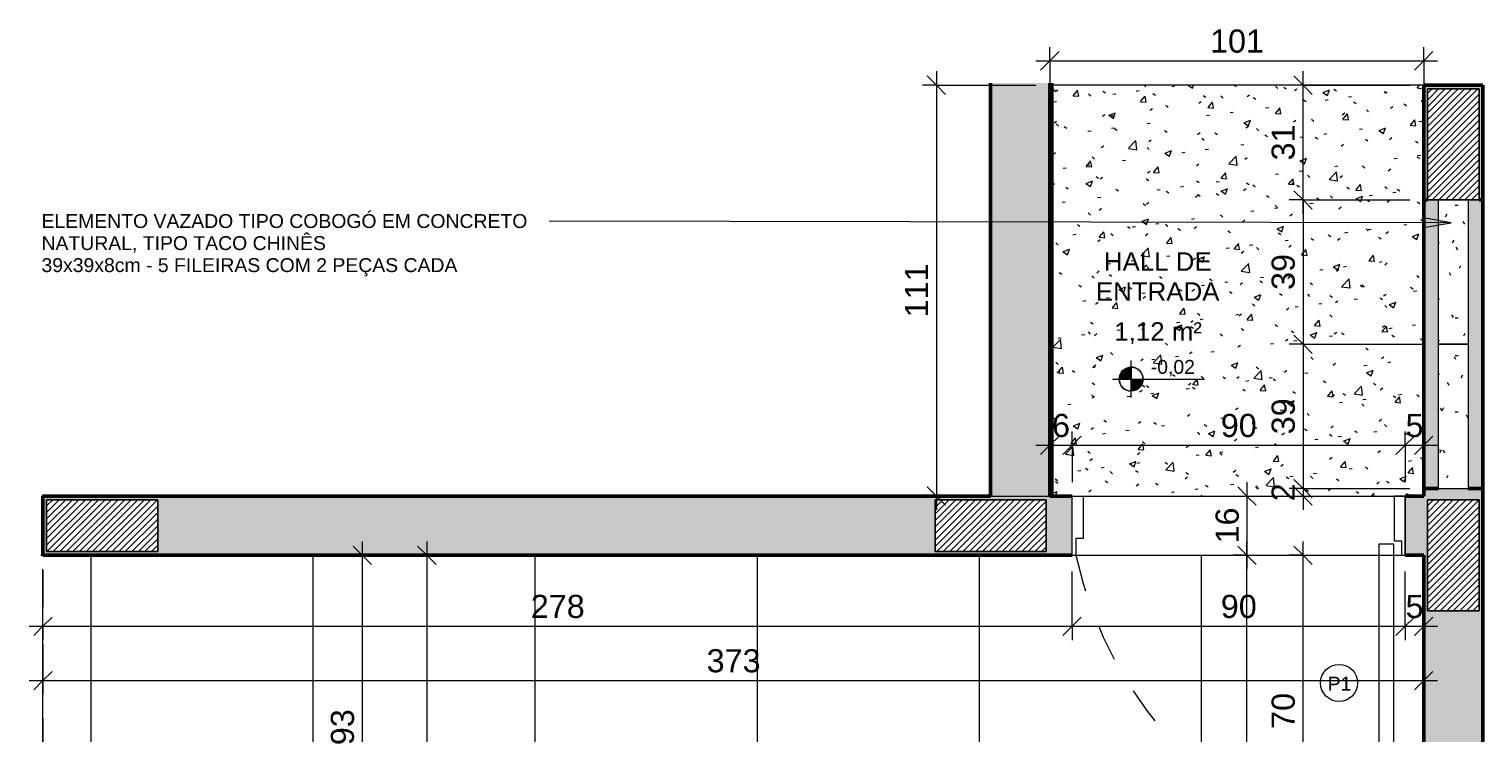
# Model space of a CAD drawing. Header units: metres. Extents: x 0.1 to 25.2, y -18.2 to 9.4.
# Tile 2 of 10: x 10.3 to 14.2, y -16 to -14.1. Entities that reach past the tile are written whole.
import ezdxf

# ---------------------------------------------------------------- set-up
doc = ezdxf.new("R2010")
doc.units = ezdxf.units.M
doc.linetypes.add('Projeção', pattern=[0.003969, 0.002381, -0.001587])
for name, color, linetype, lineweight in [('A-ANNO-DIMS', 7, 'Continuous', 9), ('A-ANNO-DIMS-25', 7, 'Continuous', 9), ('A-AREA-IDEN', 7, 'Continuous', 9), ('A-DETL-GENF', 7, 'Continuous', 5), ('A-DOOR', 7, 'Continuous', 5), ('A-DOOR-IDEN', 7, 'Continuous', 9), ('A-DOOR-OPNG', 7, 'Projeção', 5), ('A-FLOR', 7, 'Continuous', 5), ('A-FLOR-OVHD', 7, 'Projeção', 5), ('A-FLOR-PATT', 7, 'Continuous', 5), ('A-WALL-PATT', 7, 'Continuous', 5), ('G-ANNO-DIMS', 7, 'Continuous', 9), ('G-ANNO-TEXT', 7, 'Continuous', 9), ('I-WALL', 7, 'Continuous', 5), ('Q-CASE', 7, 'Continuous', 5)]:
    doc.layers.add(name, color=color, linetype=linetype, lineweight=lineweight)
doc.layers.add('A-DETL', color=7, linetype='Continuous', lineweight=5, true_color=0x00a600)
doc.styles.add('Arial_2', font='arial.ttf', dxfattribs={"height": 0.05})
doc.styles.add('Arial_3', font='arial.ttf', dxfattribs={"height": 0.0375})
doc.styles.add('Arial_5', font='arial.ttf', dxfattribs={"height": 0.0625})
doc.dimstyles.new('Com_linha__ref__contínua__-_Cor_Vermelha_Arial_2_5mm', dxfattribs={"dimscale": 0.3048, "dimtxt": 0.063766, "dimasz": 0.164042, "dimexe": 0.123031, "dimexo": 0.123031, "dimgap": 0.012303, "dimtad": 1, "dimdec": 1, "dimlfac": 100, "dimrnd": 0.1, "dimdsep": 46, "dimtxsty": 'Arial_5', "dimblk1": 'OBLIQUE', "dimblk2": 'OBLIQUE', "dimsah": 1, "dimcen": 0.09, "dimdle": 0.123031, "dimazin": 0, "dimtfac": 1, "dimtdec": 4, "dimtix": 1, "dimtmove": 0, "dimatfit": 3, "dimfxl": 1, "dimtvp": 1, "dimtolj": 1, "dimtzin": 0, "dimarcsym": 2})
doc.dimstyles.new('Com_linha__ref__contínua__-_Cor_Vermelha_Arial_2_5mm_1', dxfattribs={"dimscale": 0.3048, "dimtxt": 0.063766, "dimasz": 0.164042, "dimexe": 0.123031, "dimexo": 0.123031, "dimgap": 0.012303, "dimtad": 1, "dimdec": 1, "dimlfac": 100, "dimrnd": 0.1, "dimdsep": 46, "dimtxsty": 'Arial_5', "dimblk1": 'OBLIQUE', "dimblk2": 'OBLIQUE', "dimsah": 1, "dimcen": 0.09, "dimdle": 0.123031, "dimazin": 0, "dimtfac": 1, "dimtdec": 4, "dimtix": 1, "dimtmove": 2, "dimatfit": 3, "dimfxl": 1, "dimtvp": 1, "dimtolj": 1, "dimtzin": 0, "dimarcsym": 2})
pattern_1 = [(50, (13.74178, 0), (0.1821895, -0.015938), [0.01905, -0.20955]), (355, (13.74178, 0), (-0.0352423, 0.1910586), [0.01524, -0.16764]), (100.451, (13.75696, -0.00133), (0.146942, 0.1751196), [0.01619, -0.17809]), (46.184, (13.74178, 0.0508), (0.2710768, -0.0420454), [0.02857, -0.31432]), (96.636, (13.76437, 0.0473), (0.237407, 0.2474328), [0.02429, -0.26714]), (351.184, (13.74178, 0.0508), (0.237406, 0.247428), [0.02286, -0.25146]), (21, (13.76718, 0.0381), (0.1516197, -0.1022669), [0.01905, -0.20955]), (326, (13.76718, 0.0381), (0.0618035, 0.1841894), [0.01524, -0.16764]), (71.451, (13.7798, 0.02958), (0.213418, 0.0819242), [0.01619, -0.17809]), (37.5, (13.74178, 0), (0.00308637, 0.08455105), [0.00838, -0.15723, 0.00838, -0.1618, -0.16828]), (37.5, (13.74178, 0), (0.00308637, 0.08455105), [-0.33579, 0.00838, -0.15989]), (7.5, (13.74178, 0), (0.06681573, 0.10017824), [0.00838, -0.08865, 0.00838, -0.15342, -0.06413]), (7.5, (13.74178, 0), (0.06681573, 0.10017824), [-0.25883, 0.00838, -0.05575]), (327.5, (13.68514, 0), (0.13558658, -0.0057276), [0.00838, -0.05512, 0.00838, -0.18974, -0.26289]), (327.5, (13.68514, 0), (0.13558658, -0.0057276), [-0.26162, 0.00838, -0.25451]), (317.5, (13.65974, 0), (0.1481253, 0.0254287), [0.00838, -0.07417, 0.00838, -0.12319, -0.18669]), (317.5, (13.65974, 0), (0.1481253, 0.0254287), [-0.21412, 0.00838, -0.17831])]
pattern_2 = [(0, (0, 0), (0.2032, 0.0508), [0.00838, -0.14402, 0.00838, -0.14402, -0.8128]), (0, (0, 0), (0.2032, 0.0508), [-0.3048, 0.00838, -0.29642, 0.00838, -0.14402, -0.3556]), (0, (0, 0), (0.2032, 0.0508), [-0.762, 0.00838, -0.09322, 0.00838, -0.24562]), (120, (0.0762, 0.0254), (-0.14559409, 0.15057636), [0.00838, -0.14402, 0.00838, -0.14402, -0.8128]), (120, (0.0762, 0.0254), (-0.14559409, 0.15057636), [-0.3048, 0.00838, -0.29642, 0.00838, -0.14402, -0.3556]), (120, (0.0762, 0.0254), (-0.14559409, 0.15057636), [-0.762, 0.00838, -0.09322, 0.00838, -0.24562]), (240, (0.1016, 0.127), (-0.05760591, -0.20137636), [0.00838, -0.14402, 0.00838, -0.14402, -0.8128]), (240, (0.1016, 0.127), (-0.05760591, -0.20137636), [-0.3048, 0.00838, -0.29642, 0.00838, -0.14402, -0.3556]), (240, (0.1016, 0.127), (-0.05760591, -0.20137636), [-0.762, 0.00838, -0.09322, 0.00838, -0.24562])]

# ---------------------------------------------------------------- blocks, each defined once
blk = doc.blocks.new('COBOGÓ-TACO-CHINÊS8 - COBOGÓ-TACO-CHINÊS-1852837-ELEV_1')
at = {"layer": 'Q-CASE', "true_color": 0x808080}
h = blk.add_hatch(dxfattribs=at)
h.set_pattern_fill('FP_3', color=8, style=0, pattern_type=2)
h.set_pattern_definition(pattern_2)
h.paths.add_polyline_path([(0.4664, -15.295), (0.4664, -14.905), (0.3864, -14.905), (0.3864, -15.295)])
at = {"layer": 'Q-CASE'}
for p, q in [((0.3864, -15.295), (0.3864, -14.905)), ((0.4664, -14.905), (0.3864, -14.905)), ((0.4664, -14.905), (0.4664, -15.295)), ((0.3864, -15.295), (0.4664, -15.295))]:
    blk.add_line(p, q, dxfattribs=at)
blk = doc.blocks.new('COBOGÓ-TACO-CHINÊS10 - COBOGÓ-TACO-CHINÊS-1852914-ELEV_1')
at = {"layer": 'Q-CASE', "true_color": 0x808080}
h = blk.add_hatch(dxfattribs=at)
h.set_pattern_fill('FP_3', color=8, style=0, pattern_type=2)
h.set_pattern_definition(pattern_2)
h.paths.add_polyline_path([(0.4664, -14.905), (0.4664, -14.515), (0.3864, -14.515), (0.3864, -14.905), (0.4295, -14.905)])
at = {"layer": 'Q-CASE'}
for p, q in [((0.3864, -14.905), (0.3864, -14.515)), ((0.4664, -14.515), (0.4664, -14.905)), ((0.3864, -14.905), (0.4664, -14.905))]:
    blk.add_line(p, q, dxfattribs=at)
blk = doc.blocks.new('PORTA DE GIRO L_458-ELEV_10')
at = {"layer": 'A-DOOR'}
for p, q in [((-0.45, -0.08), (-0.45, 0.08)), ((-0.45, 0.08), (0.45, 0.08)), ((0.45, 0.08), (0.45, -0.08)), ((-0.45, -0.08), (0.45, -0.08))]:
    blk.add_line(p, q, dxfattribs=at)
at = {"layer": 'A-DOOR', "lineweight": 15}
for p, q in [((-0.42, 0.08), (-0.42, -0.035)), ((0.42, 0.08), (0.42, -0.0407)), ((0.45, 0.08), (0.42, 0.08)), ((0.45, -0.08), (0.45, 0.08)), ((-0.44, -0.035), (-0.44, -0.08)), ((-0.42, -0.035), (-0.44, -0.035)), ((0.3789, -0.0497), (0.3789, -0.9104)), ((0.4189, -0.0497), (0.3789, -0.0497)), ((0.4189, -0.9104), (0.4189, -0.0497)), ((0.42, -0.0407), (0.44, -0.0407)), ((0.44, -0.0407), (0.44, -0.08)), ((0.44, -0.08), (0.45, -0.08)), ((0.3489, -0.7405), (0.3294, -0.7337)), ((0.45, -0.7405), (0.4695, -0.7337)), ((0.3689, -0.8605), (0.3336, -0.8605)), ((0.3689, -0.8405), (0.3489, -0.8405)), ((0.3689, -0.8305), (0.3789, -0.8305)), ((0.3689, -0.8705), (0.3689, -0.8305)), ((0.4289, -0.8304), (0.4189, -0.8304)), ((0.4289, -0.8704), (0.4289, -0.8304)), ((0.4289, -0.8404), (0.45, -0.8404)), ((0.4289, -0.8604), (0.4653, -0.8604)), ((0.3789, -0.8705), (0.3689, -0.8705)), ((0.4189, -0.8704), (0.4189, -0.9104)), ((0.4189, -0.8704), (0.4289, -0.8704)), ((0.3789, -0.9104), (0.4189, -0.9104)), ((0.4189, -0.9104), (0.3989, -0.9104))]:
    blk.add_line(p, q, dxfattribs=at)
for centre, radius, start, end in [((0.5319, -0.7905), 0.2103, 164.3286, 199.4386), ((0.5319, -0.7905), 0.1898, 164.7222, 195.2778), ((0.267, -0.7904), 0.1897, 344.7458, 15.2542), ((0.267, -0.7904), 0.2103, 340.5821, 15.6453)]:
    blk.add_arc(centre, radius, start, end, dxfattribs=at)
at = {"layer": 'A-DOOR-OPNG'}
blk.add_arc((0.629, 0.1553), 1.0946, 192.4129, 256.7914, dxfattribs=at)
blk = doc.blocks.new('TAG - Porta - Ref_ Porta-2098603-ELEV_1')
at = {"layer": 'A-DOOR-IDEN'}
blk.add_circle((0, 0), 0.002, dxfattribs=at)
blk = doc.blocks.new('DIMBLOCK9-ELEV_1')
at = {"layer": 'A-ANNO-DIMS-25', "color": 242, "true_color": 0xbd2b2e, "transparency": 16777216}
for p, q in [((11.2207, -15.475), (11.1957, -15.45)), ((11.2207, -15.4375), (11.2207, -16.4425)), ((11.2207, -15.475), (11.2185, -15.475)), ((11.2207, -15.475), (11.2457, -15.5)), ((11.2207, -15.475), (11.2582, -15.475)), ((11.2207, -16.405), (10.9156, -16.405)), ((11.2207, -16.405), (11.1957, -16.38)), ((11.2207, -16.405), (11.2457, -16.43)), ((11.2207, -16.405), (11.2582, -16.405))]:
    blk.add_line(p, q, dxfattribs=at)
at = {"layer": 'A-ANNO-DIMS-25', "color": 0, "transparency": 16777216, "insert": (11.1358, -15.9881), "char_height": 0.0625, "width": 0.115368, "attachment_point": 1, "rotation": 90, "line_spacing_factor": 0.941778, "style": 'Arial_5'}
blk.add_mtext('93', dxfattribs=at)
blk = doc.blocks.new('_Oblique')
at = {"color": 0, "linetype": 'ByBlock', "lineweight": -2}
blk.add_line((-0.5, -0.5), (0.5, 0.5), dxfattribs=at)
blk = doc.blocks.new('DIMBLOCK10-ELEV_1')
at = {"layer": 'A-ANNO-DIMS-25', "color": 242, "true_color": 0xbd2b2e, "transparency": 16777216}
for p, q in [((11.3952, -15.475), (11.3702, -15.45)), ((11.3952, -15.4375), (11.3952, -18.1125)), ((11.3952, -15.475), (11.3931, -15.475)), ((11.3952, -15.475), (11.4202, -15.5)), ((11.3952, -15.475), (11.4327, -15.475)), ((11.3952, -18.075), (11.3702, -18.05)), ((11.3952, -18.075), (11.3931, -18.075)), ((11.3952, -18.075), (11.4202, -18.1)), ((11.3952, -18.075), (11.4327, -18.075))]:
    blk.add_line(p, q, dxfattribs=at)
at = {"layer": 'A-ANNO-DIMS-25', "color": 0, "transparency": 16777216, "insert": (11.3103, -16.8471), "char_height": 0.0625, "width": 0.173052, "attachment_point": 1, "rotation": 90, "line_spacing_factor": 0.941778, "style": 'Arial_5'}
blk.add_mtext('260', dxfattribs=at)
blk = doc.blocks.new('DIMBLOCK11-ELEV_1')
at = {"layer": 'A-ANNO-DIMS-25', "color": 242, "true_color": 0xbd2b2e, "transparency": 16777216}
for p, q in [((10.3581, -15.6668), (10.3581, -15.5125)), ((13.1382, -15.6668), (13.1382, -15.5187)), ((10.3206, -15.6668), (13.1382, -15.6668)), ((10.3581, -15.6668), (10.3331, -15.6918)), ((10.3581, -15.6668), (10.3831, -15.6418)), ((10.3581, -15.6668), (10.3581, -15.7043)), ((13.1382, -15.6668), (13.1132, -15.6918)), ((13.1382, -15.6668), (13.1632, -15.6418)), ((13.1382, -15.6668), (13.1382, -15.7043))]:
    blk.add_line(p, q, dxfattribs=at)
at = {"layer": 'A-ANNO-DIMS-25', "color": 0, "transparency": 16777216, "insert": (11.676, -15.5819), "char_height": 0.0625, "width": 0.173052, "attachment_point": 1, "line_spacing_factor": 0.941778, "style": 'Arial_5'}
blk.add_mtext('278', dxfattribs=at)
blk = doc.blocks.new('DIMBLOCK12-ELEV_1')
at = {"layer": 'A-ANNO-DIMS-25', "color": 242, "true_color": 0xbd2b2e, "transparency": 16777216}
for p, q in [((13.1382, -15.6668), (13.1382, -15.5187)), ((14.0382, -15.6668), (14.0382, -15.5187)), ((13.1382, -15.6668), (13.1132, -15.6918)), ((13.1382, -15.6668), (13.1632, -15.6418)), ((13.1382, -15.6668), (14.0382, -15.6668)), ((13.1382, -15.6668), (13.1382, -15.7043)), ((14.0382, -15.6668), (14.0132, -15.6918)), ((14.0382, -15.6668), (14.0632, -15.6418)), ((14.0382, -15.6668), (14.0382, -15.7043))]:
    blk.add_line(p, q, dxfattribs=at)
at = {"layer": 'A-ANNO-DIMS-25', "color": 0, "transparency": 16777216, "insert": (13.5401, -15.5819), "char_height": 0.0625, "width": 0.115368, "attachment_point": 1, "line_spacing_factor": 0.941778, "style": 'Arial_5'}
blk.add_mtext('90', dxfattribs=at)
blk = doc.blocks.new('DIMBLOCK13-ELEV_1')
at = {"layer": 'A-ANNO-DIMS-25', "color": 242, "true_color": 0xbd2b2e, "transparency": 16777216}
for p, q in [((14.0382, -15.6668), (14.0382, -15.5187)), ((14.0882, -15.6668), (14.0882, -15.6293)), ((14.0382, -15.6668), (14.0132, -15.6918)), ((14.0382, -15.6668), (14.0632, -15.6418)), ((14.0382, -15.6668), (14.1257, -15.6668)), ((14.0382, -15.6668), (14.0382, -15.7043)), ((14.0882, -15.6668), (14.0632, -15.6918)), ((14.0882, -15.6668), (14.1132, -15.6418)), ((14.0882, -15.6668), (14.0882, -15.669))]:
    blk.add_line(p, q, dxfattribs=at)
at = {"layer": 'A-ANNO-DIMS-25', "color": 0, "transparency": 16777216, "insert": (14.0392, -15.5819), "char_height": 0.0625, "width": 0.057684, "attachment_point": 1, "line_spacing_factor": 0.941778, "style": 'Arial_5'}
blk.add_mtext('5', dxfattribs=at)
blk = doc.blocks.new('DIMBLOCK14-ELEV_1')
at = {"layer": 'A-ANNO-DIMS-25', "color": 242, "true_color": 0xbd2b2e, "transparency": 16777216}
for p, q in [((10.3581, -15.8136), (10.3581, -15.5125)), ((10.3581, -15.8136), (10.3831, -15.7886)), ((14.0882, -15.8136), (14.0882, -15.7761)), ((14.0882, -15.8136), (14.1132, -15.7886)), ((10.3206, -15.8136), (14.1257, -15.8136)), ((10.3581, -15.8136), (10.3331, -15.8386)), ((10.3581, -15.8136), (10.3581, -15.8511)), ((14.0882, -15.8136), (14.0632, -15.8386)), ((14.0882, -15.8136), (14.0882, -15.8158))]:
    blk.add_line(p, q, dxfattribs=at)
at = {"layer": 'A-ANNO-DIMS-25', "color": 0, "transparency": 16777216, "insert": (12.151, -15.7287), "char_height": 0.0625, "width": 0.173052, "attachment_point": 1, "line_spacing_factor": 0.941778, "style": 'Arial_5'}
blk.add_mtext('373', dxfattribs=at)
blk = doc.blocks.new('DIMBLOCK19-ELEV_1')
at = {"layer": 'A-ANNO-DIMS-25', "color": 242, "true_color": 0xbd2b2e, "transparency": 16777216}
for p, q in [((13.7622, -15.475), (13.7372, -15.45)), ((13.7622, -16.175), (13.7622, -15.4375)), ((13.7622, -15.475), (13.7247, -15.475)), ((13.7622, -15.475), (13.7872, -15.5)), ((13.7622, -15.475), (13.7644, -15.475)), ((13.7622, -16.175), (13.7247, -16.175)), ((13.7622, -16.175), (13.7372, -16.15)), ((13.7622, -16.175), (13.7872, -16.2)), ((13.7622, -16.175), (14.0507, -16.175))]:
    blk.add_line(p, q, dxfattribs=at)
at = {"layer": 'A-ANNO-DIMS-25', "color": 0, "transparency": 16777216, "insert": (13.6773, -15.944), "char_height": 0.0625, "width": 0.115368, "attachment_point": 1, "rotation": 90, "line_spacing_factor": 0.941778, "style": 'Arial_5'}
blk.add_mtext('70', dxfattribs=at)
blk = doc.blocks.new('DIMBLOCK20-ELEV_1')
at = {"layer": 'A-ANNO-DIMS-25', "color": 242, "true_color": 0xbd2b2e, "transparency": 16777216}
for p, q in [((13.6108, -15.475), (13.5858, -15.45)), ((13.6108, -18.1125), (13.6108, -15.4375)), ((13.6108, -15.475), (13.5733, -15.475)), ((13.6108, -15.475), (13.6358, -15.5)), ((13.6108, -15.475), (13.6129, -15.475)), ((13.6108, -18.075), (13.5858, -18.05)), ((13.6108, -18.075), (13.5733, -18.075)), ((13.6108, -18.075), (13.6358, -18.1)), ((13.6108, -18.075), (13.6129, -18.075))]:
    blk.add_line(p, q, dxfattribs=at)
at = {"layer": 'A-ANNO-DIMS-25', "color": 0, "transparency": 16777216, "insert": (13.5259, -16.8471), "char_height": 0.0625, "width": 0.173052, "attachment_point": 1, "rotation": 90, "line_spacing_factor": 0.941778, "style": 'Arial_5'}
blk.add_mtext('260', dxfattribs=at)
blk = doc.blocks.new('DIMBLOCK21-ELEV_1')
at = {"layer": 'A-ANNO-DIMS-25', "color": 242, "true_color": 0xbd2b2e, "transparency": 16777216}
for p, q in [((13.7622, -14.515), (13.7372, -14.49)), ((13.7622, -14.515), (13.7247, -14.515)), ((13.7622, -14.515), (13.7622, -14.905)), ((13.7622, -14.515), (13.7872, -14.54)), ((13.7622, -14.515), (14.0507, -14.515)), ((13.7622, -14.905), (13.7372, -14.88)), ((13.7622, -14.905), (13.7247, -14.905)), ((13.7622, -14.905), (13.7872, -14.93)), ((13.7622, -14.905), (14.0907, -14.905))]:
    blk.add_line(p, q, dxfattribs=at)
at = {"layer": 'A-ANNO-DIMS-25', "color": 0, "transparency": 16777216, "insert": (13.6773, -14.7581), "char_height": 0.0625, "width": 0.115368, "attachment_point": 1, "rotation": 90, "line_spacing_factor": 0.941778, "style": 'Arial_5'}
blk.add_mtext('39', dxfattribs=at)
blk = doc.blocks.new('DIMBLOCK22-ELEV_1')
at = {"layer": 'A-ANNO-DIMS-25', "color": 242, "true_color": 0xbd2b2e, "transparency": 16777216}
for p, q in [((13.7622, -14.905), (13.7372, -14.88)), ((13.7622, -14.905), (13.7247, -14.905)), ((13.7622, -14.905), (13.7622, -15.295)), ((13.7622, -14.905), (13.7872, -14.93)), ((13.7622, -14.905), (14.0907, -14.905)), ((13.7622, -15.295), (13.7372, -15.27)), ((13.7622, -15.295), (13.7247, -15.295)), ((13.7622, -15.295), (13.7872, -15.32)), ((13.7622, -15.295), (14.0507, -15.295))]:
    blk.add_line(p, q, dxfattribs=at)
at = {"layer": 'A-ANNO-DIMS-25', "color": 0, "transparency": 16777216, "insert": (13.6773, -15.1481), "char_height": 0.0625, "width": 0.115368, "attachment_point": 1, "rotation": 90, "line_spacing_factor": 0.941778, "style": 'Arial_5'}
blk.add_mtext('39', dxfattribs=at)
blk = doc.blocks.new('DIMBLOCK23-ELEV_1')
at = {"layer": 'A-ANNO-DIMS-25', "color": 242, "true_color": 0xbd2b2e, "transparency": 16777216}
for p, q in [((13.7622, -15.295), (13.7372, -15.27)), ((13.7622, -15.295), (13.7247, -15.295)), ((13.7622, -15.315), (13.7372, -15.29)), ((13.7622, -15.315), (13.7601, -15.315)), ((13.7622, -15.295), (13.7622, -15.3525)), ((13.7622, -15.295), (13.7872, -15.32)), ((13.7622, -15.295), (14.0507, -15.295)), ((13.7622, -15.315), (13.7872, -15.34)), ((13.7622, -15.315), (13.7997, -15.315))]:
    blk.add_line(p, q, dxfattribs=at)
at = {"layer": 'A-ANNO-DIMS-25', "color": 0, "transparency": 16777216, "insert": (13.6773, -15.3291), "char_height": 0.0625, "width": 0.057684, "attachment_point": 1, "rotation": 90, "line_spacing_factor": 0.941778, "style": 'Arial_5'}
blk.add_mtext('2', dxfattribs=at)
blk = doc.blocks.new('DIMBLOCK24-ELEV_1')
at = {"layer": 'A-ANNO-DIMS-25', "color": 242, "true_color": 0xbd2b2e, "transparency": 16777216}
for p, q in [((13.0782, -15.1778), (13.0782, -15.1403)), ((13.0782, -15.1778), (13.1032, -15.1528)), ((13.1382, -15.1778), (13.1382, -15.1403)), ((13.1382, -15.1778), (13.1632, -15.1528)), ((13.0407, -15.1778), (13.1382, -15.1778)), ((13.0782, -15.1778), (13.0532, -15.2028)), ((13.0782, -15.1778), (13.0782, -15.18)), ((13.1382, -15.1778), (13.1132, -15.2028)), ((13.1382, -15.1778), (13.1382, -15.2775))]:
    blk.add_line(p, q, dxfattribs=at)
at = {"layer": 'A-ANNO-DIMS-25', "color": 0, "transparency": 16777216, "insert": (13.0842, -15.093), "char_height": 0.0625, "width": 0.057684, "attachment_point": 1, "line_spacing_factor": 0.941778, "style": 'Arial_5'}
blk.add_mtext('6', dxfattribs=at)
blk = doc.blocks.new('DIMBLOCK25-ELEV_1')
at = {"layer": 'A-ANNO-DIMS-25', "color": 242, "true_color": 0xbd2b2e, "transparency": 16777216}
for p, q in [((13.1382, -15.1778), (13.1382, -15.1403)), ((13.1382, -15.1778), (13.1632, -15.1528)), ((14.0382, -15.1778), (14.0382, -15.1403)), ((14.0382, -15.1778), (14.0632, -15.1528)), ((13.1382, -15.1778), (13.1132, -15.2028)), ((13.1382, -15.1778), (14.0382, -15.1778)), ((13.1382, -15.1778), (13.1382, -15.2775)), ((14.0382, -15.1778), (14.0132, -15.2028)), ((14.0382, -15.1778), (14.0382, -15.2775))]:
    blk.add_line(p, q, dxfattribs=at)
at = {"layer": 'A-ANNO-DIMS-25', "color": 0, "transparency": 16777216, "insert": (13.5401, -15.093), "char_height": 0.0625, "width": 0.115368, "attachment_point": 1, "line_spacing_factor": 0.941778, "style": 'Arial_5'}
blk.add_mtext('90', dxfattribs=at)
blk = doc.blocks.new('DIMBLOCK26-ELEV_1')
at = {"layer": 'A-ANNO-DIMS-25', "color": 242, "true_color": 0xbd2b2e, "transparency": 16777216}
for p, q in [((14.0382, -15.1778), (14.0382, -15.1403)), ((14.0382, -15.1778), (14.0632, -15.1528)), ((14.0882, -15.1778), (14.0882, -15.1403)), ((14.0882, -15.1778), (14.1132, -15.1528)), ((14.0382, -15.1778), (14.0132, -15.2028)), ((14.0382, -15.1778), (14.1257, -15.1778)), ((14.0382, -15.1778), (14.0382, -15.2775)), ((14.0882, -15.1778), (14.0632, -15.2028)), ((14.0882, -15.1778), (14.0882, -15.18))]:
    blk.add_line(p, q, dxfattribs=at)
at = {"layer": 'A-ANNO-DIMS-25', "color": 0, "transparency": 16777216, "insert": (14.0392, -15.093), "char_height": 0.0625, "width": 0.057684, "attachment_point": 1, "line_spacing_factor": 0.941778, "style": 'Arial_5'}
blk.add_mtext('5', dxfattribs=at)
blk = doc.blocks.new('DIMBLOCK27-ELEV_1')
at = {"layer": 'A-ANNO-DIMS-25', "color": 242, "true_color": 0xbd2b2e, "transparency": 16777216}
for p, q in [((13.0407, -14.1392), (14.1257, -14.1392)), ((13.0782, -14.1392), (13.0532, -14.1642)), ((13.0782, -14.1392), (13.0782, -14.1017)), ((13.0782, -14.1392), (13.1032, -14.1142)), ((13.0782, -14.1392), (13.0782, -14.3073)), ((14.0882, -14.1392), (14.0632, -14.1642)), ((14.0882, -14.1392), (14.0882, -14.1017)), ((14.0882, -14.1392), (14.1132, -14.1142)), ((14.0882, -14.1392), (14.0882, -14.2763))]:
    blk.add_line(p, q, dxfattribs=at)
at = {"layer": 'A-ANNO-DIMS-25', "color": 0, "transparency": 16777216, "insert": (13.5111, -14.0544), "char_height": 0.0625, "width": 0.173052, "attachment_point": 1, "line_spacing_factor": 0.941778, "style": 'Arial_5'}
blk.add_mtext('101', dxfattribs=at)
blk = doc.blocks.new('DIMBLOCK28-ELEV_1')
at = {"layer": 'A-ANNO-DIMS-25', "color": 242, "true_color": 0xbd2b2e, "transparency": 16777216}
for p, q in [((13.6108, -15.2775), (13.6108, -15.5125)), ((13.6108, -15.315), (13.5858, -15.29)), ((13.6108, -15.315), (13.6086, -15.315)), ((13.6108, -15.315), (13.6358, -15.34)), ((13.6108, -15.315), (13.6483, -15.315)), ((13.6108, -15.475), (13.5858, -15.45)), ((13.6108, -15.475), (13.6086, -15.475)), ((13.6108, -15.475), (13.6358, -15.5)), ((13.6108, -15.475), (13.6483, -15.475))]:
    blk.add_line(p, q, dxfattribs=at)
at = {"layer": 'A-ANNO-DIMS-25', "color": 0, "transparency": 16777216, "insert": (13.5259, -15.4431), "char_height": 0.0625, "width": 0.115368, "attachment_point": 1, "rotation": 90, "line_spacing_factor": 0.941778, "style": 'Arial_5'}
blk.add_mtext('16', dxfattribs=at)
blk = doc.blocks.new('Elevações de ponto - Cota de elevação - planta-402364-ELEV_1')
at = {"layer": 'G-ANNO-DIMS'}
h = blk.add_hatch(color=256, dxfattribs=at)
edge = h.paths.add_edge_path()
edge.add_line((-0.002, 0.0013), (-0.002, 0))
edge.add_line((-0.002, 0), (-0.0033, 0))
edge.add_arc((-0.002, 0), 0.0013, 90, 180, ccw=False)
h = blk.add_hatch(color=256, dxfattribs=at)
edge = h.paths.add_edge_path()
edge.add_arc((-0.002, 0), 0.0013, -90, 0, ccw=False)
edge.add_line((-0.002, -0.0013), (-0.002, 0))
edge.add_line((-0.002, 0), (-0.0007, 0))
for p, q in [((-0.002, -0.002), (-0.002, 0.002)), ((-0.00403, 0), (0.00593, 0)), ((-0.002, 0), (-0.0033, 0)), ((-0.002, 0.0013), (-0.002, 0)), ((-0.002, -0.0013), (-0.002, 0)), ((-0.002, 0), (-0.0007, 0))]:
    blk.add_line(p, q, dxfattribs=at)
blk.add_circle((-0.002, 0), 0.0013, dxfattribs=at)
for start, end in [(180, 270), (360, 90)]:
    blk.add_arc((-0.002, 0), 0.0013, start, end, dxfattribs=at)
blk = doc.blocks.new('DIMBLOCK29-ELEV_1')
at = {"layer": 'A-ANNO-DIMS-25', "color": 242, "true_color": 0xbd2b2e, "transparency": 16777216}
for p, q in [((10.3581, -16.2604), (10.3581, -15.5125)), ((10.3581, -16.2604), (10.3831, -16.2354)), ((10.5281, -16.2604), (10.5281, -16.2229)), ((10.5281, -16.2604), (10.5531, -16.2354)), ((10.3206, -16.2604), (10.5656, -16.2604)), ((10.3581, -16.2604), (10.3331, -16.2854)), ((10.3581, -16.2604), (10.3581, -16.2979)), ((10.5281, -16.2604), (10.5031, -16.2854)), ((10.5281, -16.2604), (10.5281, -16.3875))]:
    blk.add_line(p, q, dxfattribs=at)
at = {"layer": 'A-ANNO-DIMS-25', "color": 0, "transparency": 16777216, "insert": (10.395, -16.1755), "char_height": 0.0625, "width": 0.115368, "attachment_point": 1, "line_spacing_factor": 0.941778, "style": 'Arial_5'}
blk.add_mtext('17', dxfattribs=at)
blk = doc.blocks.new('DIMBLOCK30-ELEV_1')
at = {"layer": 'A-ANNO-DIMS-25', "color": 242, "true_color": 0xbd2b2e, "transparency": 16777216}
for p, q in [((13.7622, -14.5525), (13.7622, -14.1674)), ((13.7622, -14.2049), (13.7247, -14.2049)), ((13.7622, -14.2049), (13.7372, -14.1799)), ((13.7622, -14.2049), (13.7872, -14.2299)), ((13.7622, -14.2049), (14.0507, -14.2049)), ((13.7622, -14.515), (13.7372, -14.49)), ((13.7622, -14.515), (13.7247, -14.515)), ((13.7622, -14.515), (13.7872, -14.54)), ((13.7622, -14.515), (14.0507, -14.515))]:
    blk.add_line(p, q, dxfattribs=at)
at = {"layer": 'A-ANNO-DIMS-25', "color": 0, "transparency": 16777216, "insert": (13.6773, -14.4081), "char_height": 0.0625, "width": 0.115368, "attachment_point": 1, "rotation": 90, "line_spacing_factor": 0.941778, "style": 'Arial_5'}
blk.add_mtext('31', dxfattribs=at)
blk = doc.blocks.new('DIMBLOCK31-ELEV_1')
at = {"layer": 'A-ANNO-DIMS-25', "color": 242, "true_color": 0xbd2b2e, "transparency": 16777216}
for p, q in [((12.7716, -14.1674), (12.7716, -15.3525)), ((12.7716, -14.2049), (12.7341, -14.2049)), ((12.7716, -14.2049), (12.7466, -14.1799)), ((12.7716, -14.2049), (12.7966, -14.2299)), ((12.7716, -14.2049), (13.0407, -14.2049)), ((12.7716, -15.315), (12.7341, -15.315)), ((12.7716, -15.315), (12.7466, -15.29)), ((12.7716, -15.315), (12.7966, -15.34)), ((12.7716, -15.315), (13.1007, -15.315))]:
    blk.add_line(p, q, dxfattribs=at)
at = {"layer": 'A-ANNO-DIMS-25', "color": 0, "transparency": 16777216, "insert": (12.6867, -14.8321), "char_height": 0.0625, "width": 0.173052, "attachment_point": 1, "rotation": 90, "line_spacing_factor": 0.941778, "style": 'Arial_5'}
blk.add_mtext('111', dxfattribs=at)

msp = doc.modelspace()

# ---------------------------------------------------------------- hatches: boundary and pattern name
at = {"layer": 'A-DETL-GENF', "true_color": 0x464646}
h = msp.add_hatch(dxfattribs=at)
h.set_pattern_fill('FP_5', color=49, style=0, pattern_type=2)
h.set_pattern_definition([(45, (13.741777, 0), (-0.008838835, 0.008838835), [])])
h.paths.add_polyline_path([(13.9382, -18.225), (14.2382, -18.225), (14.2382, -18.085), (13.9382, -18.085)])
h.paths.add_polyline_path([(10.6131, -18.225), (10.6781, -18.225), (10.6781, -18.085), (10.3781, -18.085), (10.3781, -18.225), (10.6081, -18.225)])
h.paths.add_polyline_path([(14.0982, -15.625), (14.2382, -15.625), (14.2382, -15.325), (14.0982, -15.325), (14.0982, -15.5188)])
h.paths.add_polyline_path([(12.9182, -15.465), (13.0682, -15.465), (13.0682, -15.325), (12.7682, -15.325), (12.7682, -15.465)])
h.paths.add_polyline_path([(10.6681, -15.465), (10.6681, -15.325), (10.3681, -15.325), (10.3681, -15.465), (10.5181, -15.465)])
h.paths.add_polyline_path([(14.2382, -14.515), (14.2382, -14.215), (14.0982, -14.215), (14.0982, -14.515), (14.2082, -14.515)])
at = {"layer": 'A-FLOR-PATT', "true_color": 0x787878}
h = msp.add_hatch(dxfattribs=at)
h.set_pattern_fill('FP_4', color=8, style=0, pattern_type=2)
h.set_pattern_definition([(0, (11.0878, -16.075), (0, 0.6), []), (90, (11.0878, -16.075), (-0.6, 4e-17), [])])
h.paths.add_polyline_path([(10.4757, -18.075), (10.5281, -18.075), (10.5281, -17.275), (10.5081, -17.275), (10.5081, -16.405), (10.8781, -16.405), (10.8781, -18.075), (14.0882, -18.075), (14.0882, -15.475), (10.3581, -15.475), (10.3581, -15.3116), (10.3525, -15.3116), (10.3525, -18.075)])
h.paths.add_polyline_path([(12.3235, -15.315), (12.9182, -15.315), (12.9182, -14.199), (12.9165, -14.199), (12.9165, -15.3116), (10.5181, -15.3116), (10.5181, -15.315), (11.3222, -15.315)])
at = {"layer": 'A-FLOR-PATT', "true_color": 0xa2a2a2}
h = msp.add_hatch(dxfattribs=at)
h.set_pattern_fill('FP_2', color=253, style=0, pattern_type=2)
h.set_pattern_definition(pattern_1)
h.paths.add_polyline_path([(13.8017, -15.315), (14.0882, -15.315), (14.0882, -14.2049), (13.0832, -14.2049), (13.0832, -15.315), (13.309, -15.315)])
h = msp.add_hatch(dxfattribs=at)
h.set_pattern_fill('FP_2', color=253, style=0, pattern_type=2)
h.set_pattern_definition(pattern_1)
h.paths.add_polyline_path([(10.4788, -15.315), (10.5181, -15.315), (10.5181, -15.3116), (10.3581, -15.3116), (10.3581, -15.315), (10.3681, -15.315)])
at = {"layer": 'A-WALL-PATT', "true_color": 0x808080}
for points in [[(12.9182, -15.315), (13.0782, -15.315), (13.0782, -14.199), (12.9182, -14.199), (12.9182, -15.2157)], [(14.2482, -15.395), (14.2482, -15.3125), (14.0882, -15.3125), (14.0882, -15.395), (14.0982, -15.395), (14.0982, -15.325), (14.2382, -15.325), (14.2382, -15.395)]]:
    msp.add_hatch(color=8, dxfattribs=at).paths.add_polyline_path(points)
h = msp.add_hatch(color=8, dxfattribs=at)
h.paths.add_polyline_path([(14.0882, -15.3125), (14.2482, -15.3125), (14.2482, -15.295), (14.0882, -15.295)])
h.paths.add_polyline_path([(14.0982, -14.515), (14.0982, -14.215), (14.2382, -14.215), (14.2382, -14.515), (14.2482, -14.515), (14.2482, -14.2049), (14.0882, -14.2049), (14.0882, -14.515)])
h = msp.add_hatch(color=8, dxfattribs=at)
h.paths.add_polyline_path([(12.3235, -15.475), (12.9982, -15.475), (12.9982, -15.465), (12.7682, -15.465), (12.7682, -15.325), (12.9982, -15.325), (12.9982, -15.315), (10.3581, -15.315), (10.3581, -15.475), (10.6681, -15.475)])
h.paths.add_polyline_path([(10.3681, -15.465), (10.3681, -15.325), (10.6681, -15.325), (10.6681, -15.465), (10.5181, -15.465)])
h = msp.add_hatch(color=8, dxfattribs=at)
h.paths.add_polyline_path([(14.0382, -15.475), (14.0882, -15.475), (14.0882, -15.315), (14.0382, -15.315), (14.0382, -15.4698)])
h.paths.add_polyline_path([(13.1382, -15.475), (13.1382, -15.315), (12.9982, -15.315), (12.9984, -15.325), (13.0682, -15.325), (13.0682, -15.465), (12.9982, -15.465), (12.9982, -15.475), (13.0782, -15.475)])
h = msp.add_hatch(color=8, dxfattribs=at)
h.paths.add_polyline_path([(14.2082, -18.075), (14.2482, -18.075), (14.2482, -17.375), (14.0882, -17.375), (14.0882, -18.075)])
h.paths.add_polyline_path([(14.0882, -16.175), (14.2482, -16.175), (14.2482, -15.395), (14.2382, -15.395), (14.2382, -15.625), (14.0982, -15.625), (14.0982, -15.395), (14.0882, -15.395), (14.0882, -15.724)])
at = {"layer": 'G-ANNO-TEXT'}
msp.add_hatch(color=256, dxfattribs=at).paths.add_polyline_path([(14.1623, -14.5765), (14.0874, -14.5631), (14.0873, -14.5896)])
at = {"layer": 'I-WALL', "true_color": 0xc0c0c0}
msp.add_hatch(color=9, dxfattribs=at).paths.add_polyline_path([(13.0832, -15.315), (13.0832, -14.199), (13.0782, -14.199), (13.0782, -15.315)])
at = {"layer": 'I-WALL', "true_color": 0xc7c7c7}
h = msp.add_hatch(color=9, dxfattribs=at)
h.paths.add_polyline_path([(14.0882, -15.295), (14.1282, -15.295), (14.1282, -14.515), (14.0882, -14.515), (14.0882, -15.2672)])
h.paths.add_polyline_path([(14.2482, -15.295), (14.2482, -14.515), (14.2082, -14.515), (14.2082, -15.295)])

# ---------------------------------------------------------------- linework, layer by layer
at = {"layer": 'A-DETL', "color": 7, "lineweight": 25}
for p, q in [((14.2382, -14.215), (14.0982, -14.215)), ((14.0982, -14.215), (14.0982, -14.515)), ((14.2382, -14.515), (14.2382, -14.215)), ((14.0982, -14.515), (14.2382, -14.515)), ((10.6681, -15.325), (10.3681, -15.325)), ((10.3681, -15.325), (10.3681, -15.465)), ((10.6681, -15.465), (10.6681, -15.325)), ((13.0682, -15.325), (12.7682, -15.325)), ((12.7682, -15.325), (12.7682, -15.465)), ((13.0682, -15.465), (13.0682, -15.325)), ((14.2382, -15.325), (14.0982, -15.325)), ((14.0982, -15.325), (14.0982, -15.625)), ((14.2382, -15.625), (14.2382, -15.325)), ((10.3681, -15.465), (10.6681, -15.465)), ((12.7682, -15.465), (13.0682, -15.465)), ((14.0982, -15.625), (14.2382, -15.625))]:
    msp.add_line(p, q, dxfattribs=at)
at = {"layer": 'A-FLOR'}
for p, q in [((14.0882, -14.2049), (13.0832, -14.2049)), ((10.3581, -15.315), (10.3581, -15.3116)), ((10.5181, -15.3116), (10.5181, -15.315))]:
    msp.add_line(p, q, dxfattribs=at)
at = {"layer": 'A-FLOR-OVHD'}
for p, q in [((14.2482, -14.315), (14.2482, -14.3083)), ((10.3581, -15.315), (10.3581, -18.235))]:
    msp.add_line(p, q, dxfattribs=at)
at = {"layer": 'G-ANNO-TEXT'}
for p, q in [((14.0874, -14.5631), (14.0873, -14.5896)), ((14.1623, -14.5765), (14.0874, -14.5631)), ((11.726, -14.572), (11.7259, -14.572)), ((14.1623, -14.5765), (11.726, -14.572)), ((14.0873, -14.5896), (14.1623, -14.5765))]:
    msp.add_line(p, q, dxfattribs=at)
at = {"layer": 'I-WALL', "lineweight": 50}
for p, q in [((12.9182, -14.199), (12.9182, -15.315)), ((13.0782, -15.315), (13.0782, -14.199)), ((13.0832, -14.199), (13.0832, -15.315)), ((14.2482, -14.2049), (14.0882, -14.2049)), ((14.0882, -15.315), (14.0882, -14.2049)), ((14.2482, -14.2049), (14.2482, -16.175)), ((14.0882, -14.515), (14.0982, -14.515)), ((14.2382, -14.515), (14.2482, -14.515)), ((12.9182, -15.315), (10.3581, -15.315)), ((10.3581, -15.315), (10.3581, -15.475)), ((13.1382, -15.315), (13.0782, -15.315)), ((14.0882, -15.315), (14.0382, -15.315)), ((14.1282, -15.295), (14.0882, -15.295)), ((14.2482, -15.295), (14.2082, -15.295)), ((10.3581, -15.475), (13.1382, -15.475)), ((14.0382, -15.475), (14.0882, -15.475)), ((14.0882, -15.475), (14.0882, -16.175))]:
    msp.add_line(p, q, dxfattribs=at)

# ---------------------------------------------------------------- block references
at = {"layer": 'A-DOOR'}
msp.add_blockref('PORTA DE GIRO L_458-ELEV_10', (13.5882, -15.395), dxfattribs=at)
at = {"layer": 'A-DOOR-IDEN', "xscale": 24.99999999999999, "yscale": 24.99999999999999, "zscale": 24.99999999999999}
msp.add_blockref('TAG - Porta - Ref_ Porta-2098603-ELEV_1', (13.8595, -15.82), dxfattribs=at)
at = {"layer": 'G-ANNO-DIMS', "xscale": 24.99999999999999, "yscale": 24.99999999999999, "zscale": 24.99999999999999}
msp.add_blockref('Elevações de ponto - Cota de elevação - planta-402364-ELEV_1', (13.3478, -14.999), dxfattribs=at)
at = {"layer": 'Q-CASE'}
for name in ['COBOGÓ-TACO-CHINÊS10 - COBOGÓ-TACO-CHINÊS-1852914-ELEV_1', 'COBOGÓ-TACO-CHINÊS8 - COBOGÓ-TACO-CHINÊS-1852837-ELEV_1']:
    msp.add_blockref(name, (13.7418, 0), dxfattribs=at)

# ---------------------------------------------------------------- texts
at = {"layer": 'A-AREA-IDEN', "char_height": 0.05, "attachment_point": 1, "style": 'Arial_2'}
for s, insert, width in [('HALL DE', (13.2242, -14.6564), 0.360759), ('ENTRADA', (13.2027, -14.7374), 0.412869), ('1,12 m²', (13.2523, -14.8453), 0.292616)]:
    msp.add_mtext(s, dxfattribs=dict(at, insert=insert, width=width))
at = {"layer": 'A-DOOR-IDEN', "insert": (13.8288, -15.8031), "char_height": 0.0375, "width": 0.078165, "attachment_point": 1, "style": 'Arial_3'}
msp.add_mtext('P1', dxfattribs=at)
at = {"layer": 'G-ANNO-DIMS', "lineweight": 18, "insert": (13.3508, -14.9473), "char_height": 0.0375, "width": 0.142782, "attachment_point": 1, "line_spacing_factor": 0.941778, "style": 'Arial_3'}
msp.add_mtext('-0,02', dxfattribs=at)
at = {"layer": 'G-ANNO-TEXT', "char_height": 0.0375, "attachment_point": 1, "style": 'Arial_3'}
for s, insert, width in [('ELEMENTO VAZADO TIPO COBOGÓ EM CONCRETO ', (10.3541, -14.5532), 1.601371), ('NATURAL, TIPO TACO CHINÊS', (10.3541, -14.6128), 0.933966), ('39x39x8cm - 5 FILEIRAS COM 2 PEÇAS CADA', (10.3541, -14.6723), 1.368881)]:
    msp.add_mtext(s, dxfattribs=dict(at, insert=insert, width=width))

# ---------------------------------------------------------------- dimensions: what is measured, and where the dimension line sits
at = {"layer": 'A-ANNO-DIMS', "color": 242, "true_color": 0xbd2b2e}
for base, p1, p2, override, picture, middle in [((14.0882, -14.1392), (13.0782, -14.3448), (14.0882, -14.3138), {"dimpost": '<>', "dimfxl": 1.010474}, 'DIMBLOCK27-ELEV_1', (13.5832, -14.1036)), ((13.1382, -15.1778), (13.0782, -15.1425), (13.1382, -15.315), {"dimpost": '<>', "dimfxl": 0.18269}, 'DIMBLOCK24-ELEV_1', (13.1082, -15.1422)), ((14.0382, -15.1778), (13.1382, -15.315), (14.0382, -15.315), {"dimpost": '<>', "dimfxl": 0.9}, 'DIMBLOCK25-ELEV_1', (13.5882, -15.1422)), ((14.0882, -15.1778), (14.0382, -15.315), (14.0882, -15.1425), {"dimpost": '<>', "dimfxl": 0.179654}, 'DIMBLOCK26-ELEV_1', (14.0632, -15.1423)), ((13.1382, -15.6668), (10.3581, -15.475), (13.1382, -15.4812), {"dimpost": '<>', "dimfxl": 2.780107}, 'DIMBLOCK11-ELEV_1', (11.7481, -15.6312)), ((14.0882, -15.8136), (10.3581, -15.475), (14.0882, -15.7783), {"dimpost": '<>', "dimfxl": 3.742404}, 'DIMBLOCK14-ELEV_1', (12.2231, -15.7779)), ((10.5281, -16.2604), (10.3581, -15.475), (10.5281, -16.425), {"dimpost": '<>', "dimfxl": 0.965091}, 'DIMBLOCK29-ELEV_1', (10.4431, -16.2253)), ((14.0382, -15.6668), (13.1382, -15.4812), (14.0382, -15.4812), {"dimpost": '<>', "dimfxl": 0.9}, 'DIMBLOCK12-ELEV_1', (13.5882, -15.6312)), ((14.0882, -15.6668), (14.0382, -15.4812), (14.0882, -15.6315), {"dimpost": '<>', "dimfxl": 0.15839}, 'DIMBLOCK13-ELEV_1', (14.0632, -15.6313))]:
    dim = msp.add_linear_dim(base=base, p1=p1, p2=p2, dimstyle='Com_linha__ref__contínua__-_Cor_Vermelha_Arial_2_5mm', override=override, dxfattribs=at)
    dim.commit()
    dim.dimension.update_dxf_attribs({"geometry": picture, "text_midpoint": middle})
for base, p1, p2, override, picture, middle in [((12.7716, -15.315), (13.0782, -14.2049), (13.1382, -15.315), {"dimpost": '<>', "dimfxl": 1.11172}, 'DIMBLOCK31-ELEV_1', (12.7365, -14.76)), ((13.7622, -14.2049), (14.0882, -14.515), (14.0882, -14.2049), {"dimpost": '<>', "dimfxl": 0.3101}, 'DIMBLOCK30-ELEV_1', (13.7265, -14.36)), ((13.7622, -14.905), (14.0882, -14.515), (14.1282, -14.905), {"dimpost": '<>', "dimfxl": 0.392046}, 'DIMBLOCK21-ELEV_1', (13.7265, -14.71)), ((13.7622, -15.295), (14.1282, -14.905), (14.0882, -15.295), {"dimpost": '<>', "dimfxl": 0.392046}, 'DIMBLOCK22-ELEV_1', (13.7265, -15.1)), ((13.6108, -15.475), (13.6461, -15.315), (13.6461, -15.475), {"dimpost": '<>', "dimfxl": 0.16}, 'DIMBLOCK28-ELEV_1', (13.5751, -15.395)), ((13.7622, -15.315), (14.0882, -15.295), (13.7976, -15.315), {"dimpost": '<>', "dimfxl": 0.291296}, 'DIMBLOCK23-ELEV_1', (13.7271, -15.305)), ((11.2207, -16.405), (11.256, -15.475), (10.8781, -16.405), {"dimpost": '<>', "dimfxl": 1.003842}, 'DIMBLOCK9-ELEV_1', (11.185, -15.94)), ((11.3952, -18.075), (11.4306, -15.475), (11.4306, -18.075), {"dimpost": '<>', "dimfxl": 2.6}, 'DIMBLOCK10-ELEV_1', (11.3595, -16.775)), ((13.6108, -15.475), (13.5754, -18.075), (13.5754, -15.475), {"dimpost": '<>', "dimfxl": 2.6}, 'DIMBLOCK20-ELEV_1', (13.5751, -16.775))]:
    dim = msp.add_linear_dim(base=base, p1=p1, p2=p2, angle=90, dimstyle='Com_linha__ref__contínua__-_Cor_Vermelha_Arial_2_5mm', override=override, dxfattribs=at)
    dim.commit()
    dim.dimension.update_dxf_attribs({"geometry": picture, "text_midpoint": middle})
dim = msp.add_linear_dim(base=(13.7622, -15.475), p1=(14.0882, -16.175), p2=(13.7269, -15.475), angle=90, dimstyle='Com_linha__ref__contínua__-_Cor_Vermelha_Arial_2_5mm_1', override={"dimpost": '<>', "dimfxl": 0.787751}, dxfattribs=at)
dim.commit()
dim.dimension.update_dxf_attribs({"geometry": 'DIMBLOCK19-ELEV_1', "text_midpoint": (13.719, -15.8863), "dimtype": 160, "text_rotation": 90})

doc.saveas('drawing.dxf')
